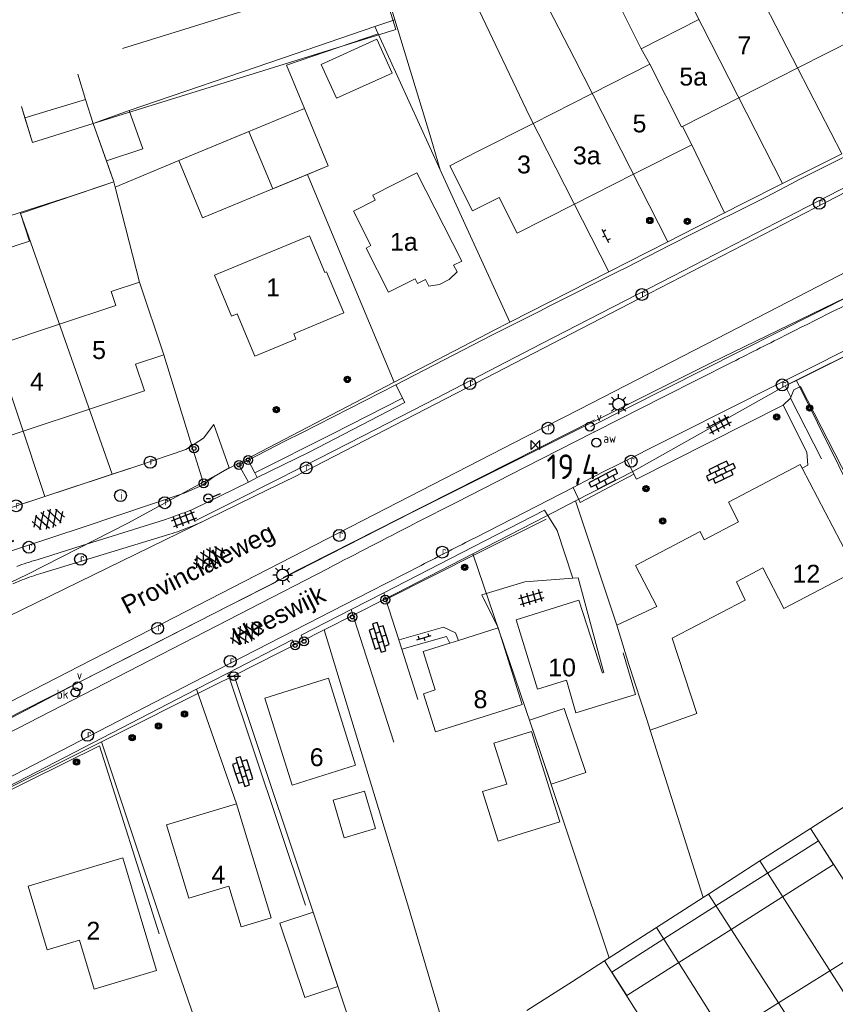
# Model space of a CAD drawing. Header units: metres. Extents: x 117922 to 130630, y 447724 to 454087.
# Tile 40 of 61: x 125228 to 125310, y 451139 to 451239. Entities that reach past the tile are written whole.
import ezdxf

# ---------------------------------------------------------------- set-up
doc = ezdxf.new("R2010")
doc.units = ezdxf.units.M
doc.layers.get('0').update_dxf_attribs({"color": 8})
for name, color, linetype, lineweight in [('B01', 8, 'Continuous', 0), ('B02', 8, 'Continuous', 0), ('B03', 8, 'Continuous', 0), ('B11', 8, 'Continuous', 0), ('B14', 8, 'Continuous', 0), ('G01', 8, 'Continuous', 0), ('Q19', 8, 'Continuous', 0), ('T00', 8, 'Continuous', 0), ('V00', 8, 'Continuous', 0), ('Z02', 7, 'Continuous', 0), ('Z06', 7, 'Continuous', 0)]:
    doc.layers.add(name, color=color, linetype=linetype, lineweight=lineweight)
for name, color, linetype in [('SYM-GV1', 8, 'Continuous'), ('SYM-OV4', 8, 'Continuous'), ('SYM-OV5', 8, 'Continuous'), ('TOPOT20', 8, 'Continuous'), ('TOPOT21', 8, 'Continuous'), ('TOPOT23', 8, 'Continuous'), ('TOPOT26', 8, 'Continuous'), ('TOPOT28', 8, 'Continuous'), ('TOPOT30', 1, 'Continuous'), ('TOPOT31', 8, 'Continuous'), ('TOPOT36', 8, 'Continuous'), ('TOPOT52', 8, 'Continuous'), ('TOPOT79', 8, 'Continuous'), ('TOPOT80', 8, 'Continuous')]:
    doc.layers.add(name, color=color, linetype=linetype)
doc.styles.add('ISO', font='ISO')
doc.styles.add('Z02', font='arial.ttf', dxfattribs={"height": 1.8})
doc.styles.add('Z06', font='arial.ttf', dxfattribs={"height": 1.8})

# ---------------------------------------------------------------- blocks, each defined once
blk = doc.blocks.new('tegels4')
at = {"color": 0, "linetype": 'ByBlock', "lineweight": -2}
for p, q in [((-0.312, -1.231), (-0.312, 1.25)), ((0.312, -1.231), (0.312, 1.25)), ((0.625, 0.938), (-0.625, 0.938)), ((0.625, 0.312), (-0.625, 0.312)), ((0.625, -0.312), (-0.625, -0.312)), ((0.625, -0.938), (-0.625, -0.938))]:
    blk.add_line(p, q, dxfattribs=at)
blk = doc.blocks.new('asfalt6')
at = {"color": 0, "linetype": 'ByBlock', "lineweight": -2}
for p, q in [((-0.93, 0.185), (0.704, 1.128)), ((-0.759, 1.005), (0.303, 1.619)), ((-0.704, 1.128), (0.93, 0.185)), ((-0.303, 1.619), (0.759, 1.005)), ((-0.893, -0.515), (0.893, 0.515)), ((-0.893, 0.515), (0.893, -0.515)), ((-0.93, -0.185), (0.704, -1.128)), ((-0.704, -1.128), (0.93, -0.185)), ((-0.759, -1.005), (0.303, -1.619)), ((-0.303, -1.619), (0.759, -1.005))]:
    blk.add_line(p, q, dxfattribs=at)
blk = doc.blocks.new('paal')
at = {"color": 0}
for radius in [0.45, 0.2]:
    blk.add_circle((0, 0), radius, dxfattribs=at)
blk = doc.blocks.new('lichtmast')
at = {"color": 0}
for p, q in [((0, 0.6), (0, 1)), ((-0.6, 0), (-1, 0)), ((-0.707, 0.707), (-0.424, 0.424)), ((0.424, 0.424), (0.707, 0.707)), ((0.6, 0), (1, 0)), ((-0.424, -0.424), (-0.707, -0.707)), ((0, -0.6), (0, -1)), ((0.424, -0.424), (0.707, -0.707))]:
    blk.add_line(p, q, dxfattribs=at)
blk.add_circle((0, 0), 0.6, dxfattribs=at)
blk = doc.blocks.new('boom')
at = {"color": 0}
for radius in [0.315, 0.225, 0.135]:
    blk.add_circle((0, 0), radius, dxfattribs=at)
blk = doc.blocks.new('afsl-water')
at = {"color": 0}
blk.add_circle((0, 0), 0.45, dxfattribs=at)
at = {"color": 0, "style": 'ISO'}
blk.add_attdef('AFSL-WATER', (0.7, 0), '', height=0.9, dxfattribs=at)
blk = doc.blocks.new('brandkraan')
at = {"color": 0}
blk.add_circle((0, 0), 0.45, dxfattribs=at)
at = {"color": 0, "style": 'ISO'}
blk.add_attdef('BRANDKRAAN', (0.7, 0), '', height=0.9, dxfattribs=at)
blk = doc.blocks.new('verklikker')
at = {"color": 0}
blk.add_circle((0, 0), 0.45, dxfattribs=at)
at = {"color": 0, "style": 'ISO'}
blk.add_attdef('VERKLIKKER', (0.7, 0), '', height=0.9, dxfattribs=at)
blk = doc.blocks.new('aanduidingsbord')
at = {"color": 0}
for p, q in [((-0.811, -0.333), (0, 0)), ((-1.446, -0.504), (-1.008, -0.504))]:
    blk.add_line(p, q, dxfattribs=at)
blk.add_circle((-1.227, -0.504), 0.45, dxfattribs=at)
blk = doc.blocks.new('klinkers4')
at = {"color": 0, "linetype": 'ByBlock', "lineweight": -2}
for p, q in [((0, 1.5), (-0.5, 1.5)), ((-0.5, 1.5), (-0.5, 0.5)), ((0, 1.5), (0, 1)), ((0.5, 1), (0, 1)), ((0, 1), (0, 0.5)), ((0.5, 0), (0.5, 1)), ((-0.5, 0.5), (-0.5, -0.5)), ((0, 0.5), (-0.5, 0.5)), ((0, 0.5), (0, 0)), ((0.5, 0), (0, 0)), ((0, 0), (0, -0.5)), ((0.5, -1), (0.5, 0)), ((-0.5, -0.5), (-0.5, -1.5)), ((0, -0.5), (-0.5, -0.5)), ((0, -0.5), (0, -1)), ((-0.5, -1.5), (0, -1.5)), ((0, -1), (0.5, -1)), ((0, -1), (0, -1.5))]:
    blk.add_line(p, q, dxfattribs=at)
blk = doc.blocks.new('klinkers6')
at = {"color": 0, "linetype": 'ByBlock', "lineweight": -2}
for p, q in [((-0.25, 1), (-0.75, 1)), ((-0.75, 1), (-0.75, 0)), ((0.25, 1.5), (-0.25, 1.5)), ((-0.25, 1.5), (-0.25, 0.5)), ((0.25, 0.5), (0.25, 1.5)), ((0.75, 1), (0.25, 1)), ((0.75, 0), (0.75, 1)), ((-0.25, 0), (-0.75, 0)), ((-0.75, 0), (-0.75, -1)), ((0.25, 0.5), (-0.25, 0.5)), ((-0.25, 0.5), (-0.25, -0.5)), ((0.25, -0.5), (0.25, 0.5)), ((-0.25, -0.5), (-0.25, 0)), ((0.25, -0.5), (-0.25, -0.5)), ((-0.25, -0.5), (-0.25, -1.5)), ((0.75, 0), (0.25, 0)), ((0.25, 0), (0.25, -0.5)), ((0.25, -1.5), (0.25, -0.5)), ((0.75, -1), (0.75, 0)), ((-0.75, -1), (-0.25, -1)), ((-0.25, -1.5), (0.25, -1.5)), ((0.25, -1), (0.75, -1))]:
    blk.add_line(p, q, dxfattribs=at)
blk = doc.blocks.new('klinkers2')
at = {"color": 0, "linetype": 'ByBlock', "lineweight": -2}
for p, q in [((-0.312, 0.5), (0, 0.5)), ((0, -0.75), (0, 0.75)), ((0, 0), (0.312, 0)), ((0, -0.5), (-0.312, -0.5))]:
    blk.add_line(p, q, dxfattribs=at)
blk = doc.blocks.new('grensmarkering')
at = {"color": 0}
blk.add_line((-0.675, 0), (0.675, 0), dxfattribs=at)
blk.add_circle((0, 0), 0.45, dxfattribs=at)
blk = doc.blocks.new('kolk')
at = {"color": 0}
blk.add_circle((0, 0), 0.6, dxfattribs=at)
at = {"color": 0, "linetype": 'Continuous', "style": 'ISO'}
blk.add_attdef('KOLK', (-0.043, -0.262), '', height=0.8, dxfattribs=at)
blk = doc.blocks.new('inspectieput')
at = {"color": 0}
blk.add_circle((0, 0), 0.6, dxfattribs=at)
at = {"color": 0, "linetype": 'Continuous', "style": 'ISO'}
blk.add_attdef('I', (0.001, -0.394), '', height=0.8, dxfattribs=at)
blk = doc.blocks.new('kilometerpaal')
at = {"color": 0}
for p, q in [((-0.442, 0.442), (0.442, -0.442)), ((-0.442, -0.442), (-0.442, 0.442)), ((0.442, 0.442), (-0.442, -0.442)), ((0.442, -0.442), (0.442, 0.442))]:
    blk.add_line(p, q, dxfattribs=at)
at = {"color": 0, "style": 'ISO'}
blk.add_attdef('KILOMETERPAAL', (0.591, 0.868), '', height=2.5, dxfattribs=at)

msp = doc.modelspace()

# ---------------------------------------------------------------- linework, layer by layer
at = {"layer": 'B01', "flags": 128}
for points in [[(125306.064, 451233.843), (125311.91, 451236.811), (125308.57, 451243.391)], [(125296.1, 451238.729), (125290.278, 451235.773), (125291.14, 451234.223)], [(125291.14, 451234.223), (125285.333, 451231.275)], [(125300.126, 451230.829), (125306.064, 451233.843)], [(125285.333, 451231.275), (125279.371, 451228.248)], [(125294.444, 451227.944), (125300.126, 451230.829)], [(125258.711, 451223.983), (125256.303, 451229.772), (125243.637, 451224.506), (125246.043, 451218.716), (125258.711, 451223.983)], [(125279.371, 451228.248), (125273.636, 451225.336)], [(125289.495, 451223.118), (125295.378, 451226.105), (125294.444, 451227.944)], [(125275.943, 451220.79), (125273.267, 451219.434), (125270.961, 451223.978), (125273.636, 451225.336)], [(125272.173, 451214.367), (125267.658, 451223.268), (125263.195, 451221.004), (125263.444, 451220.514), (125261.259, 451219.398), (125263.009, 451215.93), (125262.519, 451215.679), (125264.802, 451211.229), (125267.469, 451212.582), (125267.72, 451212.092), (125268.505, 451212.496), (125268.856, 451211.821), (125269.947, 451212.007), (125270.911, 451212.507), (125271.699, 451213.274), (125271.355, 451213.948), (125272.173, 451214.367)], [(125283.538, 451220.094), (125289.495, 451223.118)], [(125275.943, 451220.79), (125277.781, 451217.171), (125283.538, 451220.094)], [(125260.273, 451209.151), (125258.546, 451213.285), (125258.352, 451213.204), (125256.804, 451216.902), (125247.223, 451212.935), (125248.937, 451208.796), (125249.509, 451209.035), (125251.291, 451204.773), (125255.451, 451206.499), (125255.228, 451207.033), (125260.273, 451209.151)], [(125234.619, 451199.433), (125240.165, 451201.276), (125239.272, 451203.961), (125242.11, 451204.904), (125239.673, 451212.241), (125236.829, 451211.296), (125237.295, 451209.895), (125231.606, 451208.005)], [(125231.606, 451208.005), (125225.054, 451205.828)], [(125227.93, 451197.21), (125234.619, 451199.433)], [(125217.59, 451197.147), (125220.491, 451198.111), (125221.5, 451195.073), (125227.93, 451197.21)], [(125306.517, 451193.49), (125306.327, 451193.853), (125299.068, 451190.058), (125300.105, 451188.075), (125296.629, 451186.258), (125296.238, 451187.09), (125289.697, 451183.672), (125291.858, 451179.537), (125287.808, 451177.634), (125289.021, 451173.69)], [(125311.93, 451183.134), (125306.517, 451193.49)], [(125291.177, 451167.042), (125295.887, 451168.731), (125293.402, 451176.329), (125300.767, 451180.179), (125299.872, 451182.034), (125302.538, 451183.429), (125304.674, 451179.342), (125311.93, 451183.134)], [(125286.376, 451172.807), (125283.986, 451180.177), (125277.675, 451178.177), (125279.809, 451171.189), (125282.751, 451172.087)], [(125278.281, 451169.658), (125275.85, 451177.37), (125271.855, 451176.111)], [(125270.983, 451175.836), (125268.284, 451174.985), (125269.504, 451171.115), (125268.303, 451170.736), (125269.514, 451166.895), (125278.281, 451169.658)], [(125271.855, 451176.111), (125270.983, 451175.836)], [(125261.473, 451163.535), (125258.721, 451172.305), (125252.316, 451170.295), (125255.068, 451161.525), (125261.473, 451163.535)], [(125290.883, 451168.023), (125291.177, 451167.042)], [(125252.954, 451148.146), (125249.463, 451159.64), (125242.392, 451157.493), (125244.635, 451150.107), (125248.688, 451151.338), (125249.936, 451147.23), (125252.954, 451148.146)], [(125241.385, 451142.828), (125237.989, 451154.179), (125228.453, 451151.326), (125230.371, 451144.913), (125233.631, 451145.889), (125235.108, 451140.95), (125241.385, 451142.828)], [(125314.499, 451146.051), (125309.302, 451142.796)], [(125309.302, 451142.796), (125304.126, 451139.553)], [(125304.126, 451139.553), (125298.739, 451136.178)]]:
    msp.add_lwpolyline(points, dxfattribs=at)
at = {"layer": 'B02', "flags": 128}
for points in [[(125234.994, 451228.243), (125265.512, 451237.733), (125263.646, 451243.803)], [(125237.945, 451235.811), (125263.646, 451243.803)], [(125234.994, 451228.243), (125228.884, 451226.343), (125227.758, 451229.972)]]:
    msp.add_lwpolyline(points, dxfattribs=at)
at = {"layer": 'B03', "flags": 128}
for points in [[(125227.682, 451219.161), (125227.65, 451219.259), (125221.288, 451217.2), (125221.323, 451217.093)], [(125221.323, 451217.093), (125222.218, 451214.329), (125228.579, 451216.388), (125227.682, 451219.161)]]:
    msp.add_lwpolyline(points, dxfattribs=at)
at = {"layer": 'B11', "flags": 128}
for points in [[(125282.751, 451172.087), (125283.672, 451168.809), (125289.716, 451170.66), (125288.444, 451174.849)], [(125290.883, 451168.023), (125289.021, 451173.69)]]:
    msp.add_lwpolyline(points, dxfattribs=at)
at = {"layer": 'B14', "flags": 128}
for points in [[(125265.145, 451233.335), (125263.606, 451236.739), (125258.005, 451234.207), (125259.543, 451230.803), (125265.145, 451233.335)], [(125278.997, 451168.068), (125280.182, 451164.593), (125281.181, 451161.607), (125284.701, 451162.796), (125282.517, 451169.258), (125278.997, 451168.068)], [(125279.195, 451166.932), (125275.413, 451165.741), (125276.71, 451161.623), (125274.282, 451160.858), (125275.855, 451155.865), (125278.283, 451156.629), (125282.066, 451157.821), (125279.195, 451166.932)], [(125262.361, 451160.914), (125259.218, 451159.993), (125260.327, 451156.209), (125263.47, 451157.13), (125262.361, 451160.914)], [(125304.543, 451150.259), (125309.677, 451153.515), (125308.147, 451155.883), (125303.027, 451152.636)], [(125297.82, 451149.333), (125303.027, 451152.636)], [(125299.348, 451146.963), (125304.543, 451150.259)], [(125292.568, 451146.002), (125297.82, 451149.333)], [(125257.181, 451148.702), (125253.843, 451147.592), (125256.336, 451140.095), (125259.674, 451141.205), (125257.181, 451148.702)], [(125294.068, 451143.614), (125299.348, 451146.963)], [(125292.568, 451146.002), (125287.306, 451142.664), (125288.816, 451140.283), (125294.068, 451143.614)]]:
    msp.add_lwpolyline(points, dxfattribs=at)
at = {"layer": 'G01', "flags": 128}
for points in [[(125291.822, 451262.195), (125301.653, 451242.421), (125310.516, 451225.185)], [(125286.319, 451258.658), (125295.515, 451239.878), (125304.534, 451222.178)], [(125280.38, 451255.561), (125290.278, 451235.773), (125291.14, 451234.223), (125294.339, 451227.892), (125294.444, 451227.944), (125295.378, 451226.105), (125298.694, 451219.23)], [(125275.687, 451250.069), (125283.538, 451234.792), (125292.967, 451216.313)], [(125270.228, 451246.532), (125273.607, 451240.36), (125279.002, 451228.97), (125287.019, 451213.283)], [(125264.017, 451243.404), (125265.442, 451238.707)], [(125263.404, 451238.012), (125265.442, 451238.707)], [(125265.442, 451238.707), (125269.055, 451226.796), (125270.012, 451223.557)], [(125238.637, 451229.565), (125254.184, 451234.867), (125263.404, 451238.012)], [(125254.49, 451234.13), (125263.735, 451237.288)], [(125263.735, 451237.288), (125263.404, 451238.012)], [(125270.012, 451223.557), (125263.735, 451237.288)], [(125256.303, 451229.772), (125254.49, 451234.13)], [(125233.435, 451233.225), (125234.227, 451230.677)], [(125228.114, 451228.821), (125234.227, 451230.677)], [(125234.227, 451230.677), (125234.994, 451228.243)], [(125227.756, 451229.97), (125228.114, 451228.821)], [(125238.637, 451229.565), (125234.994, 451228.243)], [(125236.342, 451224.47), (125239.998, 451225.69), (125238.637, 451229.565)], [(125256.303, 451229.772), (125258.711, 451223.983)], [(125228.114, 451228.821), (125228.884, 451226.343), (125234.994, 451228.243)], [(125234.994, 451228.243), (125236.342, 451224.47)], [(125250.701, 451227.443), (125243.637, 451224.506)], [(125250.701, 451227.443), (125253.116, 451221.656)], [(125216.995, 451163.228), (125233.775, 451171.996), (125267.223, 451189.038), (125297.338, 451204.106), (125323.183, 451216.65), (125341.13, 451224.731), (125344.424, 451226.183), (125352.855, 451227.123), (125356.758, 451222.301)], [(125304.534, 451222.178), (125310.516, 451225.185)], [(125236.342, 451224.47), (125237.08, 451222.374)], [(125243.637, 451224.506), (125237.217, 451221.837)], [(125256.607, 451223.108), (125258.711, 451223.983)], [(125277.034, 451208.197), (125270.012, 451223.557)], [(125227.65, 451219.259), (125232.763, 451220.898), (125237.08, 451222.374)], [(125237.08, 451222.374), (125237.217, 451221.837)], [(125253.116, 451221.656), (125256.607, 451223.108)], [(125260.391, 451214.056), (125256.607, 451223.108)], [(125237.217, 451221.837), (125239.673, 451212.241), (125242.11, 451204.904), (125244.956, 451195.743)], [(125298.694, 451219.23), (125300.601, 451220.201), (125304.534, 451222.178)], [(125221.288, 451217.2), (125227.65, 451219.259)], [(125227.65, 451219.259), (125236.928, 451192.864)], [(125292.967, 451216.313), (125298.694, 451219.23)], [(125221.288, 451217.2), (125222.218, 451214.329), (125230.127, 451190.624)], [(125287.019, 451213.283), (125292.967, 451216.313)], [(125265.368, 451202.147), (125260.391, 451214.056)], [(125277.034, 451208.197), (125287.019, 451213.283)], [(125274.877, 451207.094), (125275.327, 451207.328), (125277.034, 451208.197)], [(125265.368, 451202.147), (125274.877, 451207.094)], [(125305.943, 451202.339), (125315.505, 451207.106)], [(125283.665, 451190.187), (125289.489, 451193.191), (125304.8, 451201.769), (125305.943, 451202.339)], [(125305.943, 451202.339), (125312.344, 451189.451), (125315.557, 451183.234), (125323.293, 451167.503), (125322.899, 451167.245)], [(125246.097, 451192.068), (125248.717, 451193.485), (125265.368, 451202.147)], [(125236.928, 451192.864), (125239.412, 451193.682), (125244.361, 451195.35), (125244.956, 451195.743)], [(125244.956, 451195.743), (125246.097, 451192.068)], [(125230.127, 451190.624), (125236.928, 451192.864)], [(125179.067, 451149.319), (125183.567, 451155.861), (125186.788, 451159.478), (125189.465, 451162.219), (125191.676, 451163.944), (125196.334, 451166.972), (125205.16, 451171.554), (125214.807, 451176.269), (125228.405, 451182.78), (125238.494, 451187.94), (125246.097, 451192.068)], [(125220.81, 451187.556), (125230.127, 451190.624)], [(125273.284, 451184.837), (125280.683, 451188.649), (125283.665, 451190.187)], [(125283.665, 451190.187), (125287.808, 451177.634), (125289.021, 451173.69), (125290.883, 451168.023), (125291.177, 451167.042), (125296.517, 451150.181)], [(125258.302, 451177.176), (125264.434, 451180.278), (125273.284, 451184.837)], [(125273.284, 451184.837), (125280.182, 451164.593), (125287.042, 451144.089)], [(125249.228, 451172.586), (125258.302, 451177.176)], [(125258.302, 451177.176), (125266.815, 451149.209), (125271.26, 451134.028)], [(125235.837, 451165.897), (125247.184, 451171.552), (125249.228, 451172.586)], [(125249.228, 451172.586), (125258.293, 451145.363), (125263.661, 451129.197)], [(125219.058, 451157.48), (125223.817, 451159.907), (125235.837, 451165.897)], [(125235.837, 451165.897), (125242.695, 451145.29), (125250.562, 451122.407)], [(125307.336, 451157.138), (125314.052, 451161.456), (125315.206, 451162.211)], [(125302.244, 451153.864), (125307.336, 451157.138)], [(125307.336, 451157.138), (125319.991, 451137.551)], [(125297.051, 451150.525), (125302.244, 451153.864)], [(125302.244, 451153.864), (125314.743, 451134.263)], [(125291.834, 451147.171), (125296.517, 451150.181)], [(125296.517, 451150.181), (125297.051, 451150.525)], [(125297.051, 451150.525), (125309.61, 451131.048)], [(125287.042, 451144.089), (125291.834, 451147.171)], [(125291.834, 451147.171), (125304.121, 451127.61)], [(125278.743, 451138.786), (125283.351, 451141.716), (125286.59, 451143.799)], [(125286.59, 451143.799), (125287.042, 451144.089)], [(125286.59, 451143.799), (125292.09, 451135.081), (125298.777, 451124.262)]]:
    msp.add_lwpolyline(points, dxfattribs=at)
at = {"layer": 'Q19', "flags": 128}
msp.add_lwpolyline([(125251.308, 451192.997), (125259.071, 451196.915), (125266.211, 451200.545)], dxfattribs=at)
at = {"layer": 'T00', "flags": 128}
for points in [[(125245.351, 451188.204), (125249.8, 451190.427), (125256.196, 451193.643), (125262.153, 451196.71), (125269.621, 451200.556), (125280.192, 451206.006), (125289.88, 451211.003), (125293.478, 451212.859), (125303.876, 451218.222), (125311.331, 451222.063), (125317.288, 451225.129), (125329.669, 451231.505)], [(125321.065, 451217.637), (125315.315, 451212.87), (125285.189, 451197.695)], [(125265.53, 451201.9), (125256.053, 451197.05), (125254.393, 451196.239), (125250.634, 451194.297)], [(125285.578, 451198.349), (125268.346, 451189.64), (125254.156, 451182.469)], [(125250.634, 451194.297), (125249.694, 451193.811)], [(125264.524, 451180.225), (125273.942, 451184.973), (125280.706, 451188.334)], [(125253.424, 451181.997), (125248.599, 451179.558), (125239.862, 451175.096), (125233.774, 451171.996), (125227.803, 451168.958), (125221.831, 451165.92), (125218.087, 451164.016), (125217.088, 451163.508), (125215.354, 451162.521), (125212.144, 451160.694), (125207.306, 451157.498)], [(125241.653, 451146.519), (125235.652, 451165.477), (125224.95, 451160.186)]]:
    msp.add_lwpolyline(points, dxfattribs=at)
at = {"layer": 'V00', "flags": 128}
for points in [[(125246.459, 451188.301), (125252.644, 451191.328), (125255.229, 451192.585), (125272.608, 451201.556), (125290.112, 451210.597), (125307.822, 451219.752), (125325.8, 451229.009), (125330.273, 451231.31)], [(125227.682, 451219.161), (125237.08, 451222.374), (125234.994, 451228.243)], [(125265.53, 451201.9), (125275.29, 451206.944), (125279.977, 451209.274), (125281.055, 451209.867), (125287.947, 451213.329), (125288.736, 451213.693), (125293.157, 451215.973), (125295.557, 451217.17), (125302.16, 451220.493), (125302.84, 451220.817), (125305.474, 451222.197), (125306.154, 451222.547), (125316.875, 451227.942), (125318.091, 451228.555), (125318.832, 451228.939)], [(125305.375, 451200.658), (125304.8, 451201.769), (125323.213, 451210.948), (125328.427, 451213.592), (125331.393, 451214.673), (125350.151, 451221.531), (125354.759, 451222.942), (125355.659, 451223.035), (125356.458, 451222.93), (125357.455, 451222.604), (125358.151, 451222.08), (125373.059, 451199.727), (125375.672, 451195.593), (125383.834, 451180.559)], [(125320.269, 451218.082), (125297.938, 451206.575), (125284.076, 451199.437)], [(125306.332, 451203.111), (125311.89, 451205.902), (125317.448, 451208.693)], [(125285.623, 451197.176), (125292.537, 451200.676), (125299.452, 451204.176)], [(125299.772, 451199.814), (125303.052, 451201.463), (125306.332, 451203.111)], [(125251.548, 451192.537), (125256.778, 451195.099), (125266.436, 451200.098), (125265.53, 451201.9)], [(125305.325, 451200.542), (125305.688, 451201.38), (125306.336, 451201.724), (125312.555, 451189.568)], [(125304.592, 451199.822), (125305.325, 451200.542)], [(125305.325, 451200.542), (125308.456, 451194.423)], [(125284.076, 451199.437), (125278.756, 451196.715), (125217.048, 451164.998)], [(125287.348, 451193.565), (125293.56, 451196.689), (125299.772, 451199.814)], [(125289.536, 451192.871), (125289.801, 451192.364), (125304.592, 451199.822)], [(125306.516, 451193.49), (125307.071, 451193.774), (125306.999, 451195.087), (125304.592, 451199.822)], [(125197.381, 451179.841), (125239.412, 451193.682), (125244.361, 451195.35), (125246.128, 451196.518), (125247.176, 451197.871), (125248.707, 451193.505)], [(125271.597, 451190.027), (125278.515, 451193.553), (125285.434, 451197.08)], [(125285.539, 451197.134), (125285.581, 451197.155), (125285.623, 451197.176)], [(125248.707, 451193.505), (125247.202, 451192.655), (125246.036, 451191.783), (125244.172, 451190.955), (125234.093, 451187.56), (125215.388, 451181.417)], [(125250.674, 451192.081), (125249.694, 451193.811)], [(125251.308, 451192.997), (125250.634, 451194.297)], [(125286.99, 451193.382), (125287.165, 451193.472), (125287.341, 451193.562)], [(125287.341, 451193.562), (125287.344, 451193.563), (125287.348, 451193.565)], [(125288.83, 451194.31), (125289.536, 451192.871)], [(125250.674, 451192.081), (125251.548, 451192.537)], [(125251.548, 451192.537), (125251.308, 451192.997)], [(125283.4, 451191.54), (125285.195, 451192.461), (125286.99, 451193.382)], [(125289.536, 451192.871), (125284.116, 451190.034), (125283.4, 451191.54)], [(125245.021, 451189.316), (125250.674, 451192.081)], [(125273.582, 451186.504), (125278.491, 451189.022), (125283.4, 451191.54)], [(125283.4, 451191.54), (125283.387, 451191.569)], [(125283.379, 451182.39), (125281.812, 451187.208), (125280.512, 451189.239), (125273.336, 451185.554), (125264.305, 451180.907)], [(125216.895, 451173.852), (125226.438, 451178.513), (125246.459, 451188.301)], [(125229.346, 451184.243), (125233.793, 451185.659), (125242.205, 451188.278)], [(125229.711, 451182.864), (125234.027, 451184.173), (125242.716, 451186.813)], [(125257.831, 451178.431), (125262.953, 451181.055), (125268.076, 451183.681)], [(125222.304, 451160.099), (125220.615, 451163.76), (125242.952, 451175.267), (125258.622, 451183.342)], [(125283.379, 451182.39), (125278.538, 451182.027), (125274.207, 451180.722), (125275.85, 451177.37)], [(125283.379, 451182.39), (125283.912, 451182.418), (125286.517, 451172.854)], [(125261.017, 451179.223), (125264.305, 451180.907)], [(125264.305, 451180.907), (125264.524, 451180.225)], [(125264.524, 451180.225), (125266.13, 451175.234)], [(125261.017, 451179.223), (125255.98, 451176.629), (125256.216, 451176.121)], [(125265.314, 451165.859), (125261.017, 451179.223)], [(125222.304, 451160.099), (125245.055, 451171.859), (125257.831, 451178.431)], [(125265.853, 451176.174), (125270.35, 451177.441), (125271.557, 451176.862), (125271.855, 451176.11)], [(125248.592, 451172.817), (125255.086, 451176.155), (125255.336, 451175.675)], [(125266.13, 451175.234), (125270.638, 451176.505), (125270.983, 451175.835)], [(125266.116, 451175.23), (125266.13, 451175.234)], [(125267.762, 451170.166), (125266.131, 451175.234)], [(125245.437, 451171.198), (125248.592, 451172.817)], [(125248.592, 451172.817), (125256.4, 451149.407)], [(125218.634, 451157.305), (125220.728, 451158.392), (125224.47, 451160.376), (125245.437, 451171.198)], [(125245.437, 451171.198), (125249.463, 451159.64)]]:
    msp.add_lwpolyline(points, dxfattribs=at)
at = {"layer": 'V00'}
for centre, radius, start, end in [((129644.814, 442571.987), 9664.212, 116.6129747, 116.6827033), ((126983.001, 447873.623), 3731.879, 116.718754, 116.815978), ((125288.971, 451190.331), 7.62, 116.77222, 117.66), ((125794.098, 450165.547), 1150.028, 117.02229, 117.259502), ((125189.966, 451337.415), 158.021, 289.30419, 289.58411), ((125188.79, 451337.992), 158.962, 289.9135, 290.19206), ((125227.482, 451233.106), 47.167, 290.05854, 290.94303), ((125227.712, 451233.395), 47.355, 290.55734, 291.43861), ((125234.274, 451213.518), 28.008, 289.78665, 292.03369), ((125235.583, 451210.443), 24.667, 291.89496, 294.02674), ((125234.369, 451213.233), 27.709, 293.96923, 295.86859), ((127030.412, 447763.546), 3851.524, 117.242287, 117.388588), ((125234.781, 451212.014), 26.421, 287.47704, 289.85545), ((120363.474, 460756.433), 10756.055, 297.1283425, 297.1613024), ((125233.824, 451167.018), 17.794, 108.06287, 111.55081), ((125234.447, 451165.129), 19.783, 104.94236, 108.08138), ((125237.317, 451158.11), 25.897, 109.27701, 111.46967), ((125237.319, 451158.052), 25.953, 107.04735, 109.23827), ((125237.962, 451156.681), 27.463, 111.63033, 113.74015)]:
    msp.add_arc(centre, radius, start, end, dxfattribs=at)

# ---------------------------------------------------------------- block references
at = {"layer": 'SYM-GV1'}
for p, rotation in [((125230.489, 451188.328), 108.0769590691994), ((125246.706, 451184.45), 297.182468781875), ((125250.426, 451176.783), 115.6181973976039)]:
    msp.add_blockref('asfalt6', p, dxfattribs=dict(at, rotation=rotation))
at = {"layer": 'SYM-OV4'}
for name, p, rotation in [('klinkers2', (125286.647, 451216.916), 205.771905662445), ('klinkers6', (125298.312, 451193.086), 295.6319918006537), ('klinkers4', (125286.571, 451192.266), 297.4393273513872), ('klinkers6', (125263.847, 451176.415), 17.36029097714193), ('klinkers2', (125268.366, 451176.385), 285.9435873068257), ('klinkers6', (125250.081, 451162.879), 198.0591466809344)]:
    msp.add_blockref(name, p, dxfattribs=dict(at, rotation=rotation))
at = {"layer": 'SYM-OV5'}
for p, rotation in [((125298.133, 451197.852), 297.4393273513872), ((125244.175, 451188.33), 290.7411790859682), ((125279.204, 451180.373), 286.1312076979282)]:
    msp.add_blockref('tegels4', p, dxfattribs=dict(at, rotation=rotation))
at = {"layer": 'TOPOT20'}
msp.add_blockref('aanduidingsbord', (125247.83, 451190.935), dxfattribs=at)
at = {"layer": 'TOPOT21'}
for p in [(125288.003, 451199.93), (125254.11, 451182.704)]:
    msp.add_blockref('lichtmast', p, dxfattribs=at)
at = {"layer": 'TOPOT23'}
ref = msp.add_blockref('kolk', (125308.236, 451220.198), dxfattribs=at)
ref.add_attrib('KOLK', 'r', (125308.193, 451219.936), dxfattribs={"color": 0, "height": 0.8, "style": 'ISO'})
ref = msp.add_blockref('kolk', (125290.348, 451210.995), dxfattribs=at)
ref.add_attrib('KOLK', 'r', (125290.305, 451210.733), dxfattribs={"color": 0, "height": 0.8, "style": 'ISO'})
ref = msp.add_blockref('kolk', (125272.992, 451202.001), dxfattribs=at)
ref.add_attrib('KOLK', 'r', (125272.949, 451201.739), dxfattribs={"color": 0, "height": 0.8, "style": 'ISO'})
ref = msp.add_blockref('kolk', (125304.503, 451201.88), dxfattribs=at)
ref.add_attrib('KOLK', 'r', (125304.46, 451201.618), dxfattribs={"color": 0, "height": 0.8, "style": 'ISO'})
ref = msp.add_blockref('kolk', (125280.879, 451197.505), dxfattribs=at)
ref.add_attrib('KOLK', 'r', (125280.836, 451197.243), dxfattribs={"color": 0, "height": 0.8, "style": 'ISO'})
ref = msp.add_blockref('kolk', (125240.751, 451194.083), dxfattribs=at)
ref.add_attrib('KOLK', 'r', (125240.708, 451193.821), dxfattribs={"color": 0, "height": 0.8, "style": 'ISO'})
ref = msp.add_blockref('kolk', (125289.257, 451194.181), dxfattribs=at)
ref.add_attrib('KOLK', 'r', (125289.214, 451193.919), dxfattribs={"color": 0, "height": 0.8, "style": 'ISO'})
ref = msp.add_blockref('kolk', (125256.482, 451193.51), dxfattribs=at)
ref.add_attrib('KOLK', 'r', (125256.439, 451193.248), dxfattribs={"color": 0, "height": 0.8, "style": 'ISO'})
ref = msp.add_blockref('kolk', (125242.218, 451189.994), dxfattribs=at)
ref.add_attrib('KOLK', 'r', (125242.175, 451189.732), dxfattribs={"color": 0, "height": 0.8, "style": 'ISO'})
ref = msp.add_blockref('kolk', (125227.227, 451189.682), dxfattribs=at)
ref.add_attrib('KOLK', 'r', (125227.184, 451189.42), dxfattribs={"color": 0, "height": 0.8, "style": 'ISO'})
ref = msp.add_blockref('kolk', (125259.823, 451186.693), dxfattribs=at)
ref.add_attrib('KOLK', 'r', (125259.78, 451186.431), dxfattribs={"color": 0, "height": 0.8, "style": 'ISO'})
ref = msp.add_blockref('kolk', (125228.514, 451185.507), dxfattribs=at)
ref.add_attrib('KOLK', 'r', (125228.471, 451185.245), dxfattribs={"color": 0, "height": 0.8, "style": 'ISO'})
ref = msp.add_blockref('kolk', (125270.213, 451185.011), dxfattribs=at)
ref.add_attrib('KOLK', 'r', (125270.17, 451184.749), dxfattribs={"color": 0, "height": 0.8, "style": 'ISO'})
ref = msp.add_blockref('kolk', (125233.73, 451184.29), dxfattribs=at)
ref.add_attrib('KOLK', 'r', (125233.687, 451184.028), dxfattribs={"color": 0, "height": 0.8, "style": 'ISO'})
ref = msp.add_blockref('kolk', (125241.508, 451177.328), dxfattribs=at)
ref.add_attrib('KOLK', 'r', (125241.465, 451177.066), dxfattribs={"color": 0, "height": 0.8, "style": 'ISO'})
ref = msp.add_blockref('kolk', (125248.82, 451174.003), dxfattribs=at)
ref.add_attrib('KOLK', 'r', (125248.777, 451173.741), dxfattribs={"color": 0, "height": 0.8, "style": 'ISO'})
ref = msp.add_blockref('kolk', (125234.43, 451166.546), dxfattribs=at)
ref.add_attrib('KOLK', 'r', (125234.387, 451166.284), dxfattribs={"color": 0, "height": 0.8, "style": 'ISO'})
at = {"layer": 'TOPOT26'}
for p in [(125291.149, 451218.457), (125294.936, 451218.368), (125260.645, 451202.428), (125253.484, 451199.386), (125307.261, 451199.539), (125303.943, 451198.635), (125290.772, 451191.416), (125292.448, 451188.143), (125272.472, 451183.479), (125244.21, 451168.69), (125241.585, 451167.473), (125238.932, 451166.304), (125233.315, 451163.845)]:
    msp.add_blockref('boom', p, dxfattribs=at)
at = {"layer": 'TOPOT28'}
ref = msp.add_blockref('inspectieput', (125237.755, 451190.717), dxfattribs=at)
ref.add_attrib('I', 'i', (125237.756, 451190.323), dxfattribs={"color": 0, "height": 0.8, "style": 'ISO'})
at = {"layer": 'TOPOT30'}
ref = msp.add_blockref('kilometerpaal', (125279.614, 451195.82), dxfattribs=at)
ref.add_attrib('KILOMETERPAAL', '19,4', (125280.73, 451192.371), dxfattribs={"color": 0, "height": 2.5, "style": 'ISO'})
at = {"layer": 'TOPOT31'}
ref = msp.add_blockref('verklikker', (125285.094, 451197.677), dxfattribs=at)
ref.add_attrib('VERKLIKKER', 'v', (125285.765, 451198.219), dxfattribs={"color": 0, "height": 0.9, "style": 'ISO'})
ref = msp.add_blockref('verklikker', (125233.441, 451171.473), dxfattribs=at)
ref.add_attrib('VERKLIKKER', 'v', (125233.34, 451172.161), dxfattribs={"color": 0, "height": 0.9, "style": 'ISO'})
at = {"layer": 'TOPOT36'}
msp.add_blockref('grensmarkering', (125249.183, 451172.505), dxfattribs=at)
at = {"layer": 'TOPOT52'}
for p in [(125245.171, 451195.465), (125250.633, 451194.301), (125249.694, 451193.811), (125246.15, 451191.952), (125264.471, 451180.214), (125261.145, 451178.481), (125255.371, 451175.61), (125256.266, 451176.016)]:
    msp.add_blockref('paal', p, dxfattribs=at)
at = {"layer": 'TOPOT79'}
ref = msp.add_blockref('afsl-water', (125285.752, 451196.045), dxfattribs=at)
ref.add_attrib('AFSL-WATER', 'aw', (125286.452, 451196.045), dxfattribs={"color": 0, "height": 0.9, "style": 'ISO'})
at = {"layer": 'TOPOT80'}
ref = msp.add_blockref('brandkraan', (125233.212, 451170.881), dxfattribs=at)
ref.add_attrib('BRANDKRAAN', 'bk', (125231.327, 451170.235), dxfattribs={"color": 0, "height": 0.9, "style": 'ISO'})

# ---------------------------------------------------------------- texts
at = {"layer": 'Z02', "linetype": 'Continuous', "char_height": 1.8, "attachment_point": 7, "line_spacing_factor": 0.8, "style": 'Z02'}
for s, insert in [('{\\C256;7}', (125299.992, 451235.218)), ('{\\C256;5a}', (125294.12, 451232.041)), ('{\\C256;5}', (125289.404, 451227.324)), ('{\\C256;3a}', (125283.388, 451224.1)), ('{\\C256;3}', (125277.755, 451223.186)), ('{\\C256;1a}', (125264.937, 451215.386)), ('{\\C256;1}', (125252.445, 451210.815)), ('{\\C256;5}', (125234.892, 451204.466)), ('{\\C256;4}', (125228.629, 451201.312)), ('{\\C256;12}', (125305.539, 451181.935)), ('{\\C256;10}', (125280.896, 451172.459)), ('{\\C256;8}', (125273.365, 451169.252)), ('{\\C256;6}', (125256.844, 451163.405)), ('{\\C256;4}', (125246.927, 451151.578)), ('{\\C256;2}', (125234.319, 451145.929))]:
    msp.add_mtext(s, dxfattribs=dict(at, insert=insert))
at = {"layer": 'Z06', "linetype": 'Continuous', "char_height": 1.8, "attachment_point": 7, "line_spacing_factor": 0.8, "style": 'Z06'}
for s, insert, rotation in [('{\\C256;Dijkgravenstraat}', (125209.96, 451179.896), 18.23569), ('{\\C256;Provincialeweg}', (125238.683, 451178.223), 27.07775), ('{\\C256;Heeswijk}', (125249.892, 451175.093), 27.05168)]:
    msp.add_mtext(s, dxfattribs=dict(at, insert=insert, rotation=rotation))

doc.saveas('drawing.dxf')
